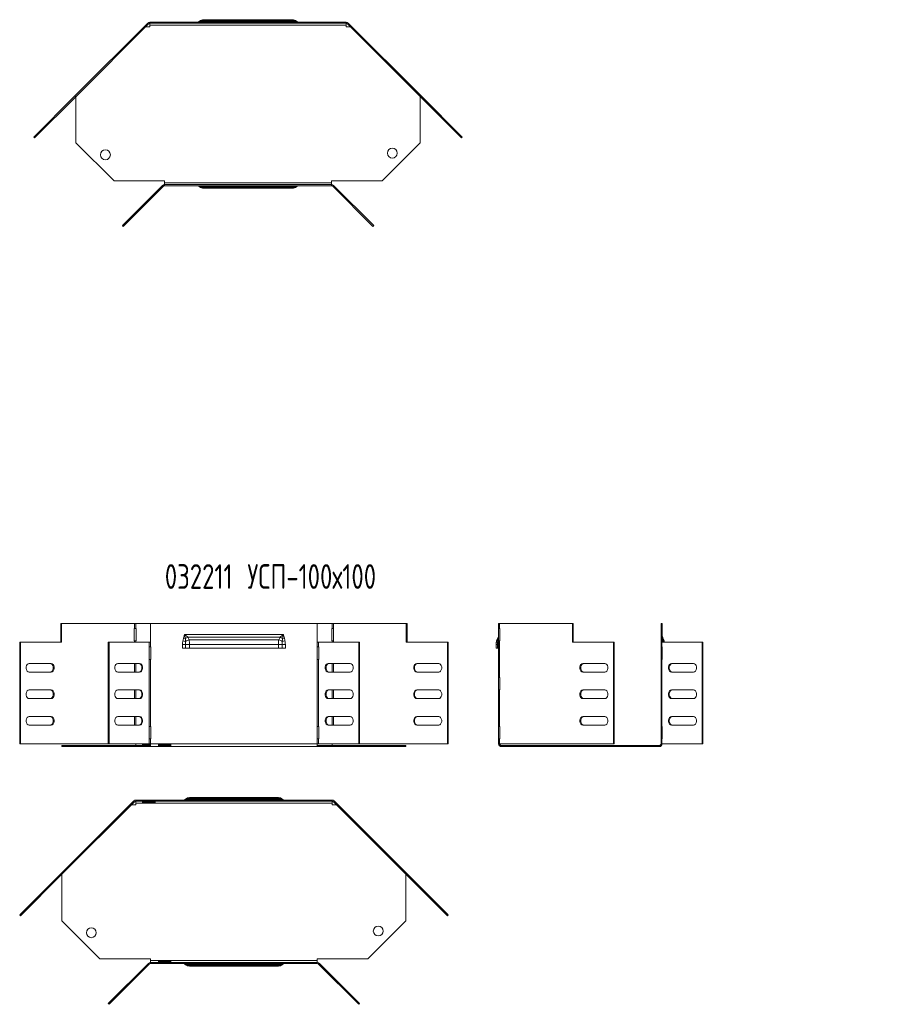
# Model space of a CAD drawing. Header units: millimetres. Extents: x -54 to 5795, y -1527 to 480.
# Tile 1 of 16: x 683 to 1394, y -1213 to -416. Entities that reach past the tile are written whole.
import ezdxf

# ---------------------------------------------------------------- set-up
doc = ezdxf.new("R2010")
doc.units = ezdxf.units.MM
doc.styles.add('SLDTEXTSTYLE4', font='TXT', dxfattribs={"width": 0.7, "bigfont": 'bigfont'})

msp = doc.modelspace()

# ---------------------------------------------------------------- linework, layer by layer
at = {"color": 7, "linetype": 'Continuous', "lineweight": 15}
for p, q in [((727.37, -477.9), (786.39, -418.88)), ((728, -478.54), (787.03, -419.51)), ((788.09, -422.08), (784.47, -422.08)), ((787.03, -419.51), (786.39, -418.88)), ((788.09, -418.18), (788.09, -419.08)), ((788.09, -418.18), (947, -418.18)), ((788.09, -419.08), (947, -419.08)), ((788.09, -419.08), (788.09, -420.58)), ((788.09, -420.58), (947, -420.58)), ((788.09, -420.58), (788.09, -422.08)), ((904.88, -417.76), (830.21, -417.76)), ((903.83, -416.88), (831.25, -416.88)), ((903.54, -416.18), (831.54, -416.18)), ((947, -418.18), (947, -419.08)), ((947, -420.58), (947, -419.08)), ((947, -422.08), (947, -420.58)), ((950.62, -422.08), (947, -422.08)), ((948.06, -419.51), (948.69, -418.88)), ((948.06, -419.51), (1007.08, -478.54)), ((948.69, -418.88), (1007.72, -477.9)), ((694.09, -511.18), (727.37, -477.9)), ((727.37, -477.9), (728, -478.54)), ((728.26, -478.28), (728.26, -515.91)), ((1006.82, -515.91), (1006.82, -478.28)), ((1007.72, -477.9), (1007.08, -478.54)), ((1041, -511.18), (1007.72, -477.9)), ((694.72, -511.82), (728, -478.54)), ((1040.36, -511.82), (1007.08, -478.54)), ((694.09, -511.18), (694.72, -511.82)), ((728.26, -515.91), (759.03, -546.68)), ((976.05, -546.68), (1006.82, -515.91)), ((1041, -511.18), (1040.36, -511.82)), ((759.03, -546.68), (800.04, -546.68)), ((800.04, -546.68), (800.04, -548.18)), ((935.04, -548.18), (800.04, -548.18)), ((800.04, -548.18), (800.04, -549.68)), ((800.04, -550.58), (800.04, -549.68)), ((935.04, -549.68), (800.04, -549.68)), ((935.04, -546.68), (976.05, -546.68)), ((935.04, -548.18), (935.04, -546.68)), ((935.04, -549.68), (935.04, -548.18)), ((935.04, -550.58), (935.04, -549.68)), ((765.81, -582.91), (798.34, -550.38)), ((766.45, -583.55), (798.98, -551.01)), ((798.34, -550.38), (798.98, -551.01)), ((935.04, -550.58), (800.04, -550.58)), ((830.21, -551), (904.88, -551)), ((831.25, -551.88), (903.83, -551.88)), ((831.54, -552.58), (903.54, -552.58)), ((936.74, -550.38), (936.1, -551.01)), ((968.63, -583.55), (936.1, -551.01)), ((969.27, -582.91), (936.74, -550.38)), ((765.81, -582.91), (766.45, -583.55)), ((969.27, -582.91), (968.63, -583.55)), ((715.96, -905.13), (716.6, -905.13)), ((715.96, -905.13), (715.96, -920.13)), ((716.6, -905.13), (716.6, -920.13)), ((716.6, -905.13), (775.62, -905.13)), ((775.62, -905.13), (775.62, -909.13)), ((776.68, -905.13), (775.62, -905.13)), ((776.68, -909.13), (776.68, -905.13)), ((776.68, -905.13), (788.63, -905.13)), ((788.63, -905.13), (788.63, -920.13)), ((923.63, -905.13), (788.63, -905.13)), ((923.63, -905.13), (923.63, -920.13)), ((923.63, -905.13), (935.59, -905.13)), ((935.59, -905.13), (935.59, -909.13)), ((936.65, -905.13), (935.59, -905.13)), ((936.65, -909.13), (936.65, -905.13)), ((936.65, -905.13), (995.67, -905.13)), ((995.67, -920.13), (995.67, -905.13)), ((996.31, -905.13), (995.67, -905.13)), ((996.31, -920.13), (996.31, -905.13)), ((1070.43, -909.13), (1070.43, -905.13)), ((1070.43, -905.13), (1071.13, -905.13)), ((1071.13, -909.13), (1071.13, -905.13)), ((1130.15, -905.13), (1071.13, -905.13)), ((1130.15, -905.13), (1130.15, -920.13)), ((1130.15, -905.13), (1130.79, -905.13)), ((1130.79, -905.13), (1130.79, -920.13)), ((1201.93, -905.13), (1201.93, -920.13)), ((1202.83, -905.13), (1201.93, -905.13)), ((1202.83, -905.13), (1202.83, -920.13)), ((775.62, -909.13), (775.45, -909.13)), ((775.45, -909.13), (775.45, -919.13)), ((775.62, -909.13), (776.68, -909.13)), ((776.91, -909.13), (776.68, -909.13)), ((776.91, -919.13), (776.91, -909.13)), ((816.13, -913.93), (896.13, -913.93)), ((818.8, -916.13), (893.47, -916.13)), ((935.59, -909.13), (935.35, -909.13)), ((935.35, -909.13), (935.35, -919.13)), ((935.59, -909.13), (936.65, -909.13)), ((936.81, -909.13), (936.65, -909.13)), ((936.81, -919.13), (936.81, -909.13)), ((1071.13, -909.13), (1070.43, -909.13)), ((1070.43, -909.13), (1070.43, -919.13)), ((1071.3, -909.13), (1071.13, -909.13)), ((1071.3, -919.13), (1071.3, -909.13)), ((682.68, -1002.43), (682.68, -920.13)), ((682.68, -920.13), (683.31, -920.13)), ((683.31, -1002.43), (683.31, -920.13)), ((716.6, -920.13), (683.31, -920.13)), ((754.41, -1002.43), (754.41, -920.13)), ((754.41, -920.13), (755.04, -920.13)), ((755.04, -1002.43), (755.04, -920.13)), ((755.04, -920.13), (787.57, -920.13)), ((775.45, -919.13), (775.62, -919.13)), ((775.62, -919.13), (775.62, -920.13)), ((776.68, -919.13), (775.62, -919.13)), ((776.68, -920.13), (776.68, -919.13)), ((776.68, -919.13), (776.91, -919.13)), ((787.57, -924.13), (787.41, -924.13)), ((787.41, -924.13), (787.41, -934.13)), ((787.57, -920.13), (787.57, -924.13)), ((787.57, -920.13), (788.63, -920.13)), ((788.63, -924.13), (787.57, -924.13)), ((788.63, -920.13), (788.63, -924.13)), ((788.87, -924.13), (788.63, -924.13)), ((788.87, -934.13), (788.87, -924.13)), ((814.51, -922.04), (816.98, -922.04)), ((814.51, -925.13), (814.51, -922.04)), ((814.79, -919.14), (817.01, -919.6)), ((815.33, -916.93), (816.85, -917.39)), ((816.98, -922.04), (820.13, -922.04)), ((816.98, -922.04), (816.98, -925.13)), ((819.85, -918.36), (892.42, -918.36)), ((820.13, -922.04), (892.13, -922.04)), ((820.13, -922.04), (820.13, -925.13)), ((892.13, -925.13), (892.13, -922.04)), ((892.13, -922.04), (895.29, -922.04)), ((895.26, -919.6), (897.47, -919.14)), ((895.29, -925.13), (895.29, -922.04)), ((895.29, -922.04), (897.75, -922.04)), ((895.42, -917.39), (896.94, -916.93)), ((897.75, -922.04), (897.75, -925.13)), ((923.63, -924.13), (923.4, -924.13)), ((923.4, -924.13), (923.4, -934.13)), ((923.63, -924.13), (923.63, -920.13)), ((923.63, -920.13), (924.69, -920.13)), ((924.69, -924.13), (923.63, -924.13)), ((924.69, -924.13), (924.69, -920.13)), ((957.23, -920.13), (924.69, -920.13)), ((924.69, -924.13), (924.86, -924.13)), ((924.86, -924.13), (924.86, -934.13)), ((935.35, -919.13), (935.59, -919.13)), ((935.59, -919.13), (935.59, -920.13)), ((936.65, -919.13), (935.59, -919.13)), ((936.65, -920.13), (936.65, -919.13)), ((936.65, -919.13), (936.81, -919.13)), ((957.23, -920.13), (957.23, -1002.43)), ((957.86, -920.13), (957.23, -920.13)), ((957.86, -920.13), (957.86, -1002.43)), ((1028.95, -920.13), (995.67, -920.13)), ((1028.95, -920.13), (1028.95, -1002.43)), ((1029.59, -920.13), (1028.95, -920.13)), ((1029.59, -920.13), (1029.59, -1002.43)), ((1068.43, -922.04), (1069.55, -922.04)), ((1068.43, -925.13), (1068.43, -922.04)), ((1069.55, -922.04), (1070.43, -922.04)), ((1069.55, -925.13), (1069.55, -922.04)), ((1070.43, -948.78), (1070.43, -919.13)), ((1070.43, -919.13), (1071.13, -919.13)), ((1071.13, -948.78), (1071.13, -919.13)), ((1071.13, -919.13), (1071.3, -919.13)), ((1130.15, -920.13), (1163.43, -920.13)), ((1163.43, -1002.43), (1163.43, -920.13)), ((1163.43, -920.13), (1164.07, -920.13)), ((1164.07, -1002.43), (1164.07, -920.13)), ((1201.93, -920.13), (1201.93, -924.13)), ((1202.63, -920.13), (1201.93, -920.13)), ((1201.93, -924.13), (1202.63, -924.13)), ((1201.93, -924.13), (1201.93, -934.13)), ((1202.63, -920.13), (1202.63, -924.13)), ((1235.16, -920.13), (1202.63, -920.13)), ((1202.8, -924.13), (1202.63, -924.13)), ((1202.8, -934.13), (1202.8, -924.13)), ((1203.55, -919.6), (1203.58, -920.13)), ((1204.13, -918.36), (1204.59, -920.13)), ((1235.16, -1002.43), (1235.16, -920.13)), ((1235.16, -920.13), (1235.8, -920.13)), ((1235.8, -1002.43), (1235.8, -920.13)), ((816.98, -925.13), (814.51, -925.13)), ((820.13, -925.13), (816.98, -925.13)), ((820.13, -925.13), (892.13, -925.13)), ((895.29, -925.13), (892.13, -925.13)), ((897.75, -925.13), (895.29, -925.13)), ((1069.55, -925.13), (1068.43, -925.13)), ((1070.43, -925.13), (1069.55, -925.13)), ((708.06, -937.43), (690.39, -937.43)), ((779.79, -937.43), (762.11, -937.43)), ((775.62, -937.43), (775.62, -944.43)), ((776.68, -944.43), (776.68, -937.43)), ((787.41, -934.13), (787.57, -934.13)), ((787.57, -934.13), (787.57, -988.43)), ((787.57, -934.13), (788.63, -934.13)), ((788.63, -934.13), (788.63, -988.43)), ((788.63, -934.13), (788.87, -934.13)), ((923.4, -934.13), (923.63, -934.13)), ((923.63, -988.43), (923.63, -934.13)), ((923.63, -934.13), (924.69, -934.13)), ((924.69, -988.43), (924.69, -934.13)), ((924.86, -934.13), (924.69, -934.13)), ((950.15, -937.43), (932.48, -937.43)), ((935.59, -937.43), (935.59, -944.43)), ((936.65, -944.43), (936.65, -937.43)), ((1021.88, -937.43), (1004.2, -937.43)), ((1138.68, -937.43), (1156.36, -937.43)), ((1201.93, -934.13), (1201.93, -988.43)), ((1202.63, -934.13), (1201.93, -934.13)), ((1202.63, -934.13), (1202.63, -988.43)), ((1202.63, -934.13), (1202.8, -934.13)), ((1228.09, -937.43), (1210.41, -937.43)), ((690.39, -944.43), (708.06, -944.43)), ((762.11, -944.43), (779.79, -944.43)), ((932.48, -944.43), (950.15, -944.43)), ((1004.2, -944.43), (1021.88, -944.43)), ((1156.36, -944.43), (1138.68, -944.43)), ((1210.41, -944.43), (1228.09, -944.43)), ((1071.13, -948.78), (1070.43, -948.78)), ((1070.43, -948.78), (1070.43, -958.78)), ((1071.3, -948.78), (1071.13, -948.78)), ((1071.3, -958.78), (1071.3, -948.78)), ((708.06, -958.93), (690.39, -958.93)), ((779.79, -958.93), (762.11, -958.93)), ((775.62, -958.93), (775.62, -965.93)), ((776.68, -965.93), (776.68, -958.93)), ((950.15, -958.93), (932.48, -958.93)), ((935.59, -958.93), (935.59, -965.93)), ((936.65, -965.93), (936.65, -958.93)), ((1021.88, -958.93), (1004.2, -958.93)), ((1070.43, -988.43), (1070.43, -958.78)), ((1070.43, -958.78), (1071.13, -958.78)), ((1071.13, -988.43), (1071.13, -958.78)), ((1071.13, -958.78), (1071.3, -958.78)), ((1138.68, -958.93), (1156.36, -958.93)), ((1228.09, -958.93), (1210.41, -958.93)), ((690.39, -965.93), (708.06, -965.93)), ((762.11, -965.93), (779.79, -965.93)), ((932.48, -965.93), (950.15, -965.93)), ((1004.2, -965.93), (1021.88, -965.93)), ((1156.36, -965.93), (1138.68, -965.93)), ((1210.41, -965.93), (1228.09, -965.93)), ((690.39, -980.43), (708.06, -980.43)), ((779.79, -980.43), (762.11, -980.43)), ((775.62, -980.43), (775.62, -987.43)), ((776.68, -987.43), (776.68, -980.43)), ((932.48, -980.43), (950.15, -980.43)), ((935.59, -980.43), (935.59, -987.43)), ((936.65, -987.43), (936.65, -980.43)), ((1004.2, -980.43), (1021.88, -980.43)), ((1156.36, -980.43), (1138.68, -980.43)), ((1210.41, -980.43), (1228.09, -980.43)), ((708.06, -987.43), (690.39, -987.43)), ((762.11, -987.43), (779.79, -987.43)), ((787.57, -988.43), (787.41, -988.43)), ((787.41, -988.43), (787.41, -998.43)), ((788.63, -988.43), (787.57, -988.43)), ((788.87, -988.43), (788.63, -988.43)), ((788.87, -998.43), (788.87, -988.43)), ((923.63, -988.43), (923.4, -988.43)), ((923.4, -988.43), (923.4, -998.43)), ((924.69, -988.43), (923.63, -988.43)), ((924.69, -988.43), (924.86, -988.43)), ((924.86, -988.43), (924.86, -998.43)), ((950.15, -987.43), (932.48, -987.43)), ((1021.88, -987.43), (1004.2, -987.43)), ((1071.13, -988.43), (1070.43, -988.43)), ((1070.43, -988.43), (1070.43, -998.43)), ((1071.3, -988.43), (1071.13, -988.43)), ((1071.3, -998.43), (1071.3, -988.43)), ((1138.68, -987.43), (1156.36, -987.43)), ((1201.93, -988.43), (1202.63, -988.43)), ((1201.93, -988.43), (1201.93, -998.43)), ((1202.8, -988.43), (1202.63, -988.43)), ((1202.8, -998.43), (1202.8, -988.43)), ((1228.09, -987.43), (1210.41, -987.43)), ((682.68, -1002.43), (683.31, -1002.43)), ((754.41, -1002.43), (683.31, -1002.43)), ((716.86, -1003.93), (716.86, -1004.83)), ((716.86, -1003.93), (747.62, -1003.93)), ((747.62, -1003.93), (747.62, -1004.83)), ((747.62, -1003.93), (788.63, -1003.93)), ((754.41, -1002.43), (755.04, -1002.43)), ((787.57, -1002.43), (755.04, -1002.43)), ((776.68, -1002.43), (776.68, -1003.93)), ((782.23, -1002.84), (788.63, -1002.84)), ((782.23, -1003.88), (782.23, -1002.84)), ((782.23, -1003.08), (788.63, -1003.08)), ((788.63, -1003.88), (782.23, -1003.88)), ((787.41, -998.43), (787.57, -998.43)), ((787.57, -998.43), (787.57, -1002.43)), ((787.57, -998.43), (788.63, -998.43)), ((788.63, -1002.43), (787.57, -1002.43)), ((788.63, -998.43), (788.63, -1002.43)), ((788.63, -998.43), (788.87, -998.43)), ((923.63, -1002.43), (788.63, -1002.43)), ((788.63, -1004.83), (788.63, -1002.43)), ((805.13, -1003.08), (795.13, -1003.08)), ((795.13, -1003.08), (795.13, -1004.74)), ((795.13, -1003.88), (805.13, -1003.88)), ((805.13, -1004.74), (805.13, -1003.08)), ((923.4, -998.43), (923.63, -998.43)), ((923.63, -1002.43), (923.63, -998.43)), ((923.63, -998.43), (924.69, -998.43)), ((924.69, -1002.43), (923.63, -1002.43)), ((923.63, -1002.43), (923.63, -1004.83)), ((923.63, -1003.93), (964.65, -1003.93)), ((924.69, -1002.43), (924.69, -998.43)), ((924.86, -998.43), (924.69, -998.43)), ((957.23, -1002.43), (924.69, -1002.43)), ((935.59, -1003.93), (935.59, -1002.43)), ((957.86, -1002.43), (957.23, -1002.43)), ((1028.95, -1002.43), (957.86, -1002.43)), ((964.65, -1003.93), (964.65, -1004.83)), ((964.65, -1003.93), (995.41, -1003.93)), ((995.41, -1003.93), (995.41, -1004.83)), ((1029.59, -1002.43), (1028.95, -1002.43)), ((1070.43, -1002.43), (1070.43, -998.43)), ((1070.43, -998.43), (1071.13, -998.43)), ((1071.13, -1002.43), (1070.43, -1002.43)), ((1071.13, -1002.43), (1071.13, -998.43)), ((1071.13, -998.43), (1071.3, -998.43)), ((1071.13, -1002.43), (1163.43, -1002.43)), ((1072.83, -1003.93), (1072.83, -1004.83)), ((1072.83, -1003.93), (1074.33, -1003.93)), ((1074.33, -1003.93), (1074.33, -1004.83)), ((1074.33, -1003.93), (1130.15, -1003.93)), ((1130.15, -1003.93), (1130.15, -1004.83)), ((1130.15, -1003.93), (1168.16, -1003.93)), ((1163.43, -1002.43), (1164.07, -1002.43)), ((1168.16, -1003.93), (1168.16, -1004.83)), ((1168.16, -1003.93), (1198.93, -1003.93)), ((1198.93, -1003.93), (1198.93, -1004.83)), ((1198.93, -1003.93), (1200.43, -1003.93)), ((1200.43, -1003.93), (1200.43, -1004.83)), ((1201.93, -998.43), (1201.93, -1002.43)), ((1202.63, -998.43), (1201.93, -998.43)), ((1201.93, -1002.43), (1202.63, -1002.43)), ((1202.63, -998.43), (1202.63, -1002.43)), ((1202.63, -998.43), (1202.8, -998.43)), ((1202.63, -1002.43), (1235.16, -1002.43)), ((1235.16, -1002.43), (1235.8, -1002.43)), ((716.86, -1004.83), (747.62, -1004.83)), ((747.62, -1004.83), (788.63, -1004.83)), ((923.63, -1004.83), (788.63, -1004.83)), ((795.13, -1004.74), (805.13, -1004.74)), ((923.63, -1004.83), (964.65, -1004.83)), ((964.65, -1004.83), (995.41, -1004.83)), ((1072.83, -1004.83), (1074.33, -1004.83)), ((1074.33, -1004.83), (1130.15, -1004.83)), ((1130.15, -1004.83), (1168.16, -1004.83)), ((1168.16, -1004.83), (1198.93, -1004.83)), ((1198.93, -1004.83), (1200.43, -1004.83)), ((715.96, -1107.83), (774.98, -1048.8)), ((716.6, -1108.46), (775.62, -1049.44)), ((776.68, -1052), (773.06, -1052)), ((775.62, -1049.44), (774.98, -1048.8)), ((776.68, -1048.1), (776.68, -1049)), ((776.68, -1048.1), (935.59, -1048.1)), ((776.68, -1049), (935.59, -1049)), ((776.68, -1049), (776.68, -1050.5)), ((776.68, -1050.5), (935.59, -1050.5)), ((776.68, -1050.5), (776.68, -1052)), ((782.23, -1049.06), (792.23, -1049.06)), ((782.23, -1050.1), (782.23, -1049.06)), ((792.23, -1049.85), (782.23, -1049.85)), ((792.23, -1050.1), (782.23, -1050.1)), ((792.23, -1049.06), (792.23, -1050.1)), ((893.47, -1047.68), (818.8, -1047.68)), ((892.42, -1046.8), (819.85, -1046.8)), ((892.13, -1046.1), (820.13, -1046.1)), ((935.59, -1048.1), (935.59, -1049)), ((935.59, -1050.5), (935.59, -1049)), ((935.59, -1052), (935.59, -1050.5)), ((939.21, -1052), (935.59, -1052)), ((936.65, -1049.44), (937.29, -1048.8)), ((936.65, -1049.44), (995.67, -1108.46)), ((937.29, -1048.8), (996.31, -1107.83)), ((715.96, -1107.83), (682.68, -1141.11)), ((715.96, -1107.83), (716.6, -1108.46)), ((716.86, -1108.2), (716.86, -1145.84)), ((995.41, -1145.84), (995.41, -1108.2)), ((996.31, -1107.83), (995.67, -1108.46)), ((1029.59, -1141.11), (996.31, -1107.83)), ((716.6, -1108.46), (683.31, -1141.74)), ((1028.95, -1141.74), (995.67, -1108.46)), ((682.68, -1141.11), (683.31, -1141.74)), ((716.86, -1145.84), (747.62, -1176.6)), ((964.65, -1176.6), (995.41, -1145.84)), ((1029.59, -1141.11), (1028.95, -1141.74)), ((747.62, -1176.6), (788.63, -1176.6)), ((788.63, -1176.6), (788.63, -1178.1)), ((788.63, -1178.1), (788.63, -1179.6)), ((923.63, -1178.1), (788.63, -1178.1)), ((923.63, -1179.6), (788.63, -1179.6)), ((788.63, -1180.5), (788.63, -1179.6)), ((795.13, -1178.5), (805.13, -1178.5)), ((795.13, -1179.55), (795.13, -1178.5)), ((795.13, -1178.75), (805.13, -1178.75)), ((805.13, -1179.55), (795.13, -1179.55)), ((805.13, -1178.5), (805.13, -1179.55)), ((923.63, -1176.6), (964.65, -1176.6)), ((923.63, -1178.1), (923.63, -1176.6)), ((923.63, -1179.6), (923.63, -1178.1)), ((923.63, -1180.5), (923.63, -1179.6)), ((754.41, -1212.83), (786.94, -1180.3)), ((755.04, -1213.47), (787.57, -1180.94)), ((786.94, -1180.3), (787.57, -1180.94)), ((923.63, -1180.5), (788.63, -1180.5)), ((818.8, -1180.92), (893.47, -1180.92)), ((819.85, -1181.8), (892.42, -1181.8)), ((820.13, -1182.5), (892.13, -1182.5)), ((925.33, -1180.3), (924.69, -1180.94)), ((957.23, -1213.47), (924.69, -1180.94)), ((957.86, -1212.83), (925.33, -1180.3)), ((754.41, -1212.83), (755.04, -1213.47)), ((957.86, -1212.83), (957.23, -1213.47))]:
    msp.add_line(p, q, dxfattribs=at)
at = {"color": 7, "linetype": 'Continuous', "lineweight": 15, "flags": 128}
for points in [[(1069.7, -919.6), (1069.87, -919.55), (1070.01, -919.5), (1070.14, -919.44), (1070.24, -919.38), (1070.32, -919.32), (1070.38, -919.26), (1070.42, -919.2), (1070.43, -919.14)], [(1202.83, -919.14), (1202.84, -919.2), (1202.87, -919.26), (1202.93, -919.32), (1203.01, -919.38), (1203.12, -919.44), (1203.24, -919.5), (1203.39, -919.55), (1203.55, -919.6)], [(690.39, -937.43), (689.54, -937.64), (688.79, -938.25), (688.24, -939.18), (687.95, -940.32), (687.95, -941.54), (688.24, -942.68), (688.79, -943.61), (689.54, -944.22), (690.39, -944.43)], [(707.43, -944.43), (708.27, -944.22), (709.02, -943.61), (709.57, -942.68), (709.86, -941.54), (709.86, -940.32), (709.57, -939.18), (709.02, -938.25), (708.27, -937.64), (707.43, -937.43)], [(708.06, -944.43), (708.91, -944.22), (709.65, -943.61), (710.21, -942.68), (710.5, -941.54), (710.5, -940.32), (710.21, -939.18), (709.65, -938.25), (708.91, -937.64), (708.06, -937.43)], [(762.11, -937.43), (761.27, -937.64), (760.52, -938.25), (759.97, -939.18), (759.68, -940.32), (759.68, -941.54), (759.97, -942.68), (760.52, -943.61), (761.27, -944.22), (762.11, -944.43)], [(779.15, -937.43), (780, -937.64), (780.74, -938.25), (781.3, -939.18), (781.59, -940.32), (781.59, -941.54), (781.3, -942.68), (780.74, -943.61), (780, -944.22), (779.15, -944.43)], [(779.79, -944.43), (780.64, -944.22), (781.38, -943.61), (781.93, -942.68), (782.23, -941.54), (782.23, -940.32), (781.93, -939.18), (781.38, -938.25), (780.64, -937.64), (779.79, -937.43)], [(932.48, -937.43), (931.63, -937.64), (930.89, -938.25), (930.33, -939.18), (930.04, -940.32), (930.04, -941.54), (930.33, -942.68), (930.89, -943.61), (931.63, -944.22), (932.48, -944.43)], [(933.11, -937.43), (932.27, -937.64), (931.52, -938.25), (930.97, -939.18), (930.68, -940.32), (930.68, -941.54), (930.97, -942.68), (931.52, -943.61), (932.27, -944.22), (933.11, -944.43)], [(950.15, -944.43), (951, -944.22), (951.74, -943.61), (952.3, -942.68), (952.59, -941.54), (952.59, -940.32), (952.3, -939.18), (951.74, -938.25), (951, -937.64), (950.15, -937.43)], [(1004.2, -937.43), (1003.36, -937.64), (1002.61, -938.25), (1002.06, -939.18), (1001.77, -940.32), (1001.77, -941.54), (1002.06, -942.68), (1002.61, -943.61), (1003.36, -944.22), (1004.2, -944.43)], [(1004.84, -937.43), (1003.99, -937.64), (1003.25, -938.25), (1002.7, -939.18), (1002.4, -940.32), (1002.4, -941.54), (1002.7, -942.68), (1003.25, -943.61), (1003.99, -944.22), (1004.84, -944.43)], [(1021.88, -944.43), (1022.73, -944.22), (1023.47, -943.61), (1024.02, -942.68), (1024.32, -941.54), (1024.32, -940.32), (1024.02, -939.18), (1023.47, -938.25), (1022.73, -937.64), (1021.88, -937.43)], [(1138.68, -944.43), (1137.84, -944.22), (1137.09, -943.61), (1136.54, -942.68), (1136.25, -941.54), (1136.25, -940.32), (1136.54, -939.18), (1137.09, -938.25), (1137.84, -937.64), (1138.68, -937.43)], [(1139.32, -944.43), (1138.47, -944.22), (1137.73, -943.61), (1137.18, -942.68), (1136.88, -941.54), (1136.88, -940.32), (1137.18, -939.18), (1137.73, -938.25), (1138.47, -937.64), (1139.32, -937.43)], [(1156.36, -937.43), (1157.21, -937.64), (1157.95, -938.25), (1158.51, -939.18), (1158.8, -940.32), (1158.8, -941.54), (1158.51, -942.68), (1157.95, -943.61), (1157.21, -944.22), (1156.36, -944.43)], [(1210.41, -937.43), (1209.57, -937.64), (1208.82, -938.25), (1208.27, -939.18), (1207.98, -940.32), (1207.98, -941.54), (1208.27, -942.68), (1208.82, -943.61), (1209.57, -944.22), (1210.41, -944.43)], [(1211.05, -944.43), (1210.2, -944.22), (1209.46, -943.61), (1208.91, -942.68), (1208.61, -941.54), (1208.61, -940.32), (1208.91, -939.18), (1209.46, -938.25), (1210.2, -937.64), (1211.05, -937.43)], [(1228.09, -944.43), (1228.94, -944.22), (1229.68, -943.61), (1230.23, -942.68), (1230.53, -941.54), (1230.53, -940.32), (1230.23, -939.18), (1229.68, -938.25), (1228.94, -937.64), (1228.09, -937.43)], [(690.39, -958.93), (689.54, -959.14), (688.79, -959.75), (688.24, -960.68), (687.95, -961.82), (687.95, -963.04), (688.24, -964.18), (688.79, -965.11), (689.54, -965.72), (690.39, -965.93)], [(707.43, -965.93), (708.27, -965.72), (709.02, -965.11), (709.57, -964.18), (709.86, -963.04), (709.86, -961.82), (709.57, -960.68), (709.02, -959.75), (708.27, -959.14), (707.43, -958.93)], [(708.06, -965.93), (708.91, -965.72), (709.65, -965.11), (710.21, -964.18), (710.5, -963.04), (710.5, -961.82), (710.21, -960.68), (709.65, -959.75), (708.91, -959.14), (708.06, -958.93)], [(762.11, -958.93), (761.27, -959.14), (760.52, -959.75), (759.97, -960.68), (759.68, -961.82), (759.68, -963.04), (759.97, -964.18), (760.52, -965.11), (761.27, -965.72), (762.11, -965.93)], [(779.15, -958.93), (780, -959.14), (780.74, -959.75), (781.3, -960.68), (781.59, -961.82), (781.59, -963.04), (781.3, -964.18), (780.74, -965.11), (780, -965.72), (779.15, -965.93)], [(779.79, -965.93), (780.64, -965.72), (781.38, -965.11), (781.93, -964.18), (782.23, -963.04), (782.23, -961.82), (781.93, -960.68), (781.38, -959.75), (780.64, -959.14), (779.79, -958.93)], [(932.48, -958.93), (931.63, -959.14), (930.89, -959.75), (930.33, -960.68), (930.04, -961.82), (930.04, -963.04), (930.33, -964.18), (930.89, -965.11), (931.63, -965.72), (932.48, -965.93)], [(933.11, -958.93), (932.27, -959.14), (931.52, -959.75), (930.97, -960.68), (930.68, -961.82), (930.68, -963.04), (930.97, -964.18), (931.52, -965.11), (932.27, -965.72), (933.11, -965.93)], [(950.15, -965.93), (951, -965.72), (951.74, -965.11), (952.3, -964.18), (952.59, -963.04), (952.59, -961.82), (952.3, -960.68), (951.74, -959.75), (951, -959.14), (950.15, -958.93)], [(1004.2, -958.93), (1003.36, -959.14), (1002.61, -959.75), (1002.06, -960.68), (1001.77, -961.82), (1001.77, -963.04), (1002.06, -964.18), (1002.61, -965.11), (1003.36, -965.72), (1004.2, -965.93)], [(1004.84, -958.93), (1003.99, -959.14), (1003.25, -959.75), (1002.7, -960.68), (1002.4, -961.82), (1002.4, -963.04), (1002.7, -964.18), (1003.25, -965.11), (1003.99, -965.72), (1004.84, -965.93)], [(1021.88, -965.93), (1022.73, -965.72), (1023.47, -965.11), (1024.02, -964.18), (1024.32, -963.04), (1024.32, -961.82), (1024.02, -960.68), (1023.47, -959.75), (1022.73, -959.14), (1021.88, -958.93)], [(1138.68, -965.93), (1137.84, -965.72), (1137.09, -965.11), (1136.54, -964.18), (1136.25, -963.04), (1136.25, -961.82), (1136.54, -960.68), (1137.09, -959.75), (1137.84, -959.14), (1138.68, -958.93)], [(1139.32, -965.93), (1138.47, -965.72), (1137.73, -965.11), (1137.18, -964.18), (1136.88, -963.04), (1136.88, -961.82), (1137.18, -960.68), (1137.73, -959.75), (1138.47, -959.14), (1139.32, -958.93)], [(1156.36, -958.93), (1157.21, -959.14), (1157.95, -959.75), (1158.51, -960.68), (1158.8, -961.82), (1158.8, -963.04), (1158.51, -964.18), (1157.95, -965.11), (1157.21, -965.72), (1156.36, -965.93)], [(1210.41, -958.93), (1209.57, -959.14), (1208.82, -959.75), (1208.27, -960.68), (1207.98, -961.82), (1207.98, -963.04), (1208.27, -964.18), (1208.82, -965.11), (1209.57, -965.72), (1210.41, -965.93)], [(1211.05, -965.93), (1210.2, -965.72), (1209.46, -965.11), (1208.91, -964.18), (1208.61, -963.04), (1208.61, -961.82), (1208.91, -960.68), (1209.46, -959.75), (1210.2, -959.14), (1211.05, -958.93)], [(1228.09, -965.93), (1228.94, -965.72), (1229.68, -965.11), (1230.23, -964.18), (1230.53, -963.04), (1230.53, -961.82), (1230.23, -960.68), (1229.68, -959.75), (1228.94, -959.14), (1228.09, -958.93)], [(690.39, -987.43), (689.54, -987.22), (688.79, -986.61), (688.24, -985.68), (687.95, -984.54), (687.95, -983.32), (688.24, -982.18), (688.79, -981.25), (689.54, -980.64), (690.39, -980.43)], [(707.43, -980.43), (708.27, -980.64), (709.02, -981.25), (709.57, -982.18), (709.86, -983.32), (709.86, -984.54), (709.57, -985.68), (709.02, -986.61), (708.27, -987.22), (707.43, -987.43)], [(708.06, -980.43), (708.91, -980.64), (709.65, -981.25), (710.21, -982.18), (710.5, -983.32), (710.5, -984.54), (710.21, -985.68), (709.65, -986.61), (708.91, -987.22), (708.06, -987.43)], [(762.11, -980.43), (761.27, -980.64), (760.52, -981.25), (759.97, -982.18), (759.68, -983.32), (759.68, -984.54), (759.97, -985.68), (760.52, -986.61), (761.27, -987.22), (762.11, -987.43)], [(779.15, -987.43), (780, -987.22), (780.74, -986.61), (781.3, -985.68), (781.59, -984.54), (781.59, -983.32), (781.3, -982.18), (780.74, -981.25), (780, -980.64), (779.15, -980.43)], [(779.79, -987.43), (780.64, -987.22), (781.38, -986.61), (781.93, -985.68), (782.23, -984.54), (782.23, -983.32), (781.93, -982.18), (781.38, -981.25), (780.64, -980.64), (779.79, -980.43)], [(932.48, -987.43), (931.63, -987.22), (930.89, -986.61), (930.33, -985.68), (930.04, -984.54), (930.04, -983.32), (930.33, -982.18), (930.89, -981.25), (931.63, -980.64), (932.48, -980.43)], [(933.11, -987.43), (932.27, -987.22), (931.52, -986.61), (930.97, -985.68), (930.68, -984.54), (930.68, -983.32), (930.97, -982.18), (931.52, -981.25), (932.27, -980.64), (933.11, -980.43)], [(950.15, -980.43), (951, -980.64), (951.74, -981.25), (952.3, -982.18), (952.59, -983.32), (952.59, -984.54), (952.3, -985.68), (951.74, -986.61), (951, -987.22), (950.15, -987.43)], [(1004.2, -987.43), (1003.36, -987.22), (1002.61, -986.61), (1002.06, -985.68), (1001.77, -984.54), (1001.77, -983.32), (1002.06, -982.18), (1002.61, -981.25), (1003.36, -980.64), (1004.2, -980.43)], [(1004.84, -987.43), (1003.99, -987.22), (1003.25, -986.61), (1002.7, -985.68), (1002.4, -984.54), (1002.4, -983.32), (1002.7, -982.18), (1003.25, -981.25), (1003.99, -980.64), (1004.84, -980.43)], [(1021.88, -980.43), (1022.73, -980.64), (1023.47, -981.25), (1024.02, -982.18), (1024.32, -983.32), (1024.32, -984.54), (1024.02, -985.68), (1023.47, -986.61), (1022.73, -987.22), (1021.88, -987.43)], [(1138.68, -980.43), (1137.84, -980.64), (1137.09, -981.25), (1136.54, -982.18), (1136.25, -983.32), (1136.25, -984.54), (1136.54, -985.68), (1137.09, -986.61), (1137.84, -987.22), (1138.68, -987.43)], [(1139.32, -980.43), (1138.47, -980.64), (1137.73, -981.25), (1137.18, -982.18), (1136.88, -983.32), (1136.88, -984.54), (1137.18, -985.68), (1137.73, -986.61), (1138.47, -987.22), (1139.32, -987.43)], [(1156.36, -987.43), (1157.21, -987.22), (1157.95, -986.61), (1158.51, -985.68), (1158.8, -984.54), (1158.8, -983.32), (1158.51, -982.18), (1157.95, -981.25), (1157.21, -980.64), (1156.36, -980.43)], [(1210.41, -987.43), (1209.57, -987.22), (1208.82, -986.61), (1208.27, -985.68), (1207.98, -984.54), (1207.98, -983.32), (1208.27, -982.18), (1208.82, -981.25), (1209.57, -980.64), (1210.41, -980.43)], [(1211.05, -987.43), (1210.2, -987.22), (1209.46, -986.61), (1208.91, -985.68), (1208.61, -984.54), (1208.61, -983.32), (1208.91, -982.18), (1209.46, -981.25), (1210.2, -980.64), (1211.05, -980.43)], [(1228.09, -980.43), (1228.94, -980.64), (1229.68, -981.25), (1230.23, -982.18), (1230.53, -983.32), (1230.53, -984.54), (1230.23, -985.68), (1229.68, -986.61), (1228.94, -987.22), (1228.09, -987.43)]]:
    msp.add_lwpolyline(points, dxfattribs=at)
at = {"color": 7, "linetype": 'Continuous', "lineweight": 15}
for centre in [(752.09, -525.59), (984.37, -524.22), (740.68, -1155.51), (972.96, -1154.15)]:
    msp.add_circle(centre, 4, dxfattribs=at)
for centre, radius, start, end in [((788.09, -420.58), 2.4, 90, 135), ((788.09, -420.58), 1.5, 90, 135), ((825.92, -414.28), 3.9, 270, 309.16949), ((826.2, -414.41), 3.76, 270.05661, 306.12406), ((826.74, -414.57), 3.6, 270.03751, 294.9804), ((829.38, -421.38), 3.72, 77.21938, 107.63122), ((831.54, -421.18), 5, 90, 129.16949), ((830.67, -421.25), 4.41, 82.33265, 120.66456), ((903.54, -421.18), 5, 50.83051, 90), ((904.42, -421.25), 4.41, 59.33544, 97.66735), ((905.7, -421.38), 3.72, 72.36878, 102.78062), ((908.89, -414.41), 3.76, 233.87594, 269.94339), ((909.16, -414.28), 3.9, 230.83051, 270), ((908.35, -414.57), 3.6, 245.0196, 269.96249), ((947, -420.58), 2.4, 45, 90), ((947, -420.58), 1.5, 45, 90), ((800.04, -552.08), 2.4, 90, 135), ((935.04, -552.08), 2.4, 45, 90), ((800.04, -552.08), 1.5, 90, 135), ((825.92, -554.48), 3.9, 50.83051, 90), ((826.2, -554.34), 3.76, 53.87594, 89.94339), ((826.74, -554.18), 3.6, 65.0196, 89.96249), ((829.38, -547.37), 3.72, 252.36878, 282.78062), ((831.54, -547.58), 5, 230.83051, 270), ((830.67, -547.5), 4.41, 239.33544, 277.66735), ((903.54, -547.58), 5, 270, 309.16949), ((904.42, -547.5), 4.41, 262.33265, 300.66456), ((905.7, -547.37), 3.72, 257.21938, 287.63122), ((908.89, -554.34), 3.76, 90.05661, 126.12406), ((909.16, -554.48), 3.9, 90, 129.16949), ((908.35, -554.18), 3.6, 90.03751, 114.9804), ((935.04, -552.08), 1.5, 45, 90), ((826.19, -929.75), 15.5, 118.48875, 127.06398), ((886.08, -929.75), 15.5, 52.93602, 61.51125), ((1071.54, -916.66), 1.62, 160.99757, 206.52958), ((1201.71, -916.66), 1.62, 333.47042, 19.00243), ((823.7, -931.05), 13.26, 106.89305, 120.30654), ((888.57, -931.05), 13.26, 59.69346, 73.10695), ((1070.44, -918.51), 1.32, 173.74544, 236.1908), ((1069.83, -916.84), 0.6, 295.30597, 351.54554), ((1203.42, -916.84), 0.6, 188.45446, 244.69403), ((1202.82, -918.51), 1.32, 303.8092, 6.25456), ((1072.83, -1002.43), 2.4, 180, 270), ((1072.83, -1002.43), 1.5, 180, 270), ((1200.43, -1002.43), 2.4, 270, 0), ((1200.43, -1002.43), 1.5, 270, 0), ((776.68, -1050.5), 2.4, 90, 135), ((776.68, -1050.5), 1.5, 90, 135), ((814.51, -1044.2), 3.9, 270, 309.16949), ((814.79, -1044.34), 3.76, 270.05661, 306.12406), ((815.33, -1044.5), 3.6, 270.03751, 294.9804), ((817.98, -1051.31), 3.72, 77.21938, 107.63122), ((820.13, -1051.1), 5, 90, 129.16949), ((819.26, -1051.17), 4.41, 82.33265, 120.66456), ((892.13, -1051.1), 5, 50.83051, 90), ((893.01, -1051.17), 4.41, 59.33544, 97.66735), ((894.29, -1051.31), 3.72, 72.36878, 102.78062), ((897.48, -1044.34), 3.76, 233.87594, 269.94339), ((897.75, -1044.2), 3.9, 230.83051, 270), ((896.94, -1044.5), 3.6, 245.0196, 269.96249), ((935.59, -1050.5), 2.4, 45, 90), ((935.59, -1050.5), 1.5, 45, 90), ((788.63, -1182), 2.4, 90, 135), ((923.63, -1182), 2.4, 45, 90), ((788.63, -1182), 1.5, 90, 135), ((814.51, -1184.4), 3.9, 50.83051, 90), ((814.79, -1184.26), 3.76, 53.87594, 89.94339), ((815.33, -1184.11), 3.6, 65.0196, 89.96249), ((817.98, -1177.3), 3.72, 252.36878, 282.78062), ((820.13, -1177.5), 5, 230.83051, 270), ((819.26, -1177.43), 4.41, 239.33544, 277.66735), ((892.13, -1177.5), 5, 270, 309.16949), ((893.01, -1177.43), 4.41, 262.33265, 300.66456), ((894.29, -1177.3), 3.72, 257.21938, 287.63122), ((897.48, -1184.26), 3.76, 90.05661, 126.12406), ((897.75, -1184.4), 3.9, 90, 129.16949), ((896.94, -1184.11), 3.6, 90.03751, 114.9804), ((923.63, -1182), 1.5, 45, 90)]:
    msp.add_arc(centre, radius, start, end, dxfattribs=at)
for points, knots in [([(830.21, -417.76), (829.78, -417.9), (829.34, -418.01), (828.45, -418.14), (827.99, -418.18), (827.54, -418.18)], [0, 0, 0, 0, 0.5, 0.5, 1, 1, 1, 1]), ([(828.26, -417.84), (828.14, -417.96), (828.03, -418.04), (827.79, -418.15), (827.66, -418.18), (827.54, -418.18)], [0, 0, 0, 0, 0.5, 0.5, 1, 1, 1, 1]), ([(828.38, -417.3), (828.38, -417.3), (828.39, -417.31), (828.4, -417.36), (828.4, -417.4), (828.42, -417.45)], [0, 0, 0, 0, 0.5, 0.5, 1, 1, 1, 1]), ([(831.25, -416.88), (831.12, -417.03), (830.96, -417.18), (830.62, -417.47), (830.43, -417.62), (830.21, -417.76)], [0, 0, 0, 0, 0.5, 0.5, 1, 1, 1, 1]), ([(831.54, -416.18), (831.54, -416.18), (831.54, -416.19), (831.51, -416.25), (831.5, -416.29), (831.43, -416.47), (831.36, -416.65), (831.25, -416.88)], [0, 0, 0, 0, 0.25, 0.25, 0.5, 0.5, 1, 1, 1, 1]), ([(903.83, -416.88), (903.73, -416.65), (903.66, -416.47), (903.59, -416.29), (903.57, -416.25), (903.55, -416.19), (903.54, -416.18), (903.54, -416.18)], [0, 0, 0, 0, 0.5, 0.5, 0.75, 0.75, 1, 1, 1, 1]), ([(904.88, -417.76), (904.66, -417.62), (904.46, -417.47), (904.12, -417.18), (903.97, -417.03), (903.83, -416.88)], [0, 0, 0, 0, 0.5, 0.5, 1, 1, 1, 1]), ([(904.88, -417.76), (905.3, -417.9), (905.74, -418.01), (906.64, -418.14), (907.09, -418.18), (907.54, -418.18)], [0, 0, 0, 0, 0.5, 0.5, 1, 1, 1, 1]), ([(906.67, -417.45), (906.68, -417.4), (906.69, -417.36), (906.7, -417.31), (906.7, -417.3), (906.7, -417.3)], [0, 0, 0, 0, 0.5, 0.5, 1, 1, 1, 1]), ([(906.83, -417.84), (906.94, -417.96), (907.06, -418.04), (907.3, -418.15), (907.42, -418.18), (907.54, -418.18)], [0, 0, 0, 0, 0.5, 0.5, 1, 1, 1, 1]), ([(828.26, -550.91), (828.14, -550.79), (828.03, -550.71), (827.79, -550.6), (827.66, -550.58), (827.54, -550.58)], [0, 0, 0, 0, 0.5, 0.5, 1, 1, 1, 1]), ([(830.21, -551), (829.78, -550.85), (829.34, -550.75), (828.45, -550.61), (827.99, -550.58), (827.54, -550.58)], [0, 0, 0, 0, 0.5, 0.5, 1, 1, 1, 1]), ([(828.42, -551.3), (828.4, -551.35), (828.4, -551.39), (828.39, -551.44), (828.38, -551.45), (828.38, -551.45)], [0, 0, 0, 0, 0.5, 0.5, 1, 1, 1, 1]), ([(830.21, -551), (830.43, -551.13), (830.62, -551.28), (830.96, -551.57), (831.12, -551.72), (831.25, -551.88)], [0, 0, 0, 0, 0.5, 0.5, 1, 1, 1, 1]), ([(831.25, -551.88), (831.36, -552.11), (831.43, -552.28), (831.5, -552.46), (831.51, -552.5), (831.54, -552.56), (831.54, -552.58), (831.54, -552.58)], [0, 0, 0, 0, 0.5, 0.5, 0.75, 0.75, 1, 1, 1, 1]), ([(903.54, -552.58), (903.54, -552.58), (903.55, -552.56), (903.57, -552.5), (903.59, -552.46), (903.66, -552.28), (903.73, -552.11), (903.83, -551.88)], [0, 0, 0, 0, 0.25, 0.25, 0.5, 0.5, 1, 1, 1, 1]), ([(903.83, -551.88), (903.97, -551.72), (904.12, -551.57), (904.46, -551.28), (904.66, -551.13), (904.88, -551)], [0, 0, 0, 0, 0.5, 0.5, 1, 1, 1, 1]), ([(904.88, -551), (905.3, -550.85), (905.74, -550.75), (906.64, -550.61), (907.09, -550.58), (907.54, -550.58)], [0, 0, 0, 0, 0.5, 0.5, 1, 1, 1, 1]), ([(906.7, -551.45), (906.7, -551.45), (906.7, -551.44), (906.69, -551.39), (906.68, -551.35), (906.67, -551.3)], [0, 0, 0, 0, 0.5, 0.5, 1, 1, 1, 1]), ([(906.83, -550.91), (906.94, -550.79), (907.06, -550.71), (907.3, -550.6), (907.42, -550.58), (907.54, -550.58)], [0, 0, 0, 0, 0.5, 0.5, 1, 1, 1, 1]), ([(815.33, -916.93), (815.48, -916.44), (815.61, -915.94), (815.88, -914.93), (816.01, -914.43), (816.13, -913.93)], [0, 0, 0, 0, 0.5, 0.5, 1, 1, 1, 1]), ([(818.8, -916.13), (818.37, -915.76), (817.93, -915.39), (817.04, -914.66), (816.59, -914.29), (816.13, -913.93)], [0, 0, 0, 0, 0.5, 0.5, 1, 1, 1, 1]), ([(816.85, -917.39), (816.74, -916.82), (816.62, -916.24), (816.38, -915.09), (816.26, -914.51), (816.13, -913.93)], [0, 0, 0, 0, 0.5, 0.5, 1, 1, 1, 1]), ([(818.8, -916.13), (819.02, -916.48), (819.21, -916.85), (819.56, -917.59), (819.71, -917.98), (819.85, -918.36)], [0, 0, 0, 0, 0.5, 0.5, 1, 1, 1, 1]), ([(892.42, -918.36), (892.56, -917.98), (892.71, -917.59), (893.06, -916.85), (893.25, -916.48), (893.47, -916.13)], [0, 0, 0, 0, 0.5, 0.5, 1, 1, 1, 1]), ([(893.47, -916.13), (893.89, -915.76), (894.33, -915.39), (895.23, -914.66), (895.68, -914.29), (896.13, -913.93)], [0, 0, 0, 0, 0.5, 0.5, 1, 1, 1, 1]), ([(895.42, -917.39), (895.53, -916.82), (895.65, -916.24), (895.89, -915.09), (896.01, -914.51), (896.13, -913.93)], [0, 0, 0, 0, 0.5, 0.5, 1, 1, 1, 1]), ([(896.94, -916.93), (896.79, -916.44), (896.65, -915.94), (896.39, -914.93), (896.26, -914.43), (896.13, -913.93)], [0, 0, 0, 0, 0.5, 0.5, 1, 1, 1, 1]), ([(1069.13, -918.36), (1069.28, -917.98), (1069.43, -917.59), (1069.72, -916.85), (1069.87, -916.48), (1070.01, -916.13)], [0, 0, 0, 0, 0.5, 0.5, 1, 1, 1, 1]), ([(1070.01, -916.13), (1070.15, -915.76), (1070.26, -915.39), (1070.39, -914.66), (1070.43, -914.29), (1070.43, -913.93)], [0, 0, 0, 0, 0.5, 0.5, 1, 1, 1, 1]), ([(1070.09, -917.39), (1070.21, -916.82), (1070.29, -916.24), (1070.4, -915.09), (1070.43, -914.51), (1070.43, -913.93)], [0, 0, 0, 0, 0.5, 0.5, 1, 1, 1, 1]), ([(1203.16, -917.39), (1203.04, -916.82), (1202.96, -916.24), (1202.85, -915.09), (1202.83, -914.51), (1202.83, -913.93)], [0, 0, 0, 0, 0.5, 0.5, 1, 1, 1, 1]), ([(1203.25, -916.13), (1203.1, -915.76), (1203, -915.39), (1202.86, -914.66), (1202.83, -914.29), (1202.83, -913.93)], [0, 0, 0, 0, 0.5, 0.5, 1, 1, 1, 1]), ([(1203.25, -916.13), (1203.39, -916.48), (1203.53, -916.85), (1203.82, -917.59), (1203.98, -917.98), (1204.13, -918.36)], [0, 0, 0, 0, 0.5, 0.5, 1, 1, 1, 1]), ([(814.51, -922.04), (814.51, -921.55), (814.53, -921.06), (814.62, -920.1), (814.69, -919.61), (814.79, -919.14)], [0, 0, 0, 0, 0.5, 0.5, 1, 1, 1, 1]), ([(814.79, -919.14), (814.87, -918.77), (814.95, -918.4), (815.13, -917.66), (815.22, -917.29), (815.33, -916.93)], [0, 0, 0, 0, 0.5, 0.5, 1, 1, 1, 1]), ([(817.01, -919.6), (816.99, -920.01), (816.99, -920.41), (816.98, -921.22), (816.98, -921.63), (816.98, -922.04)], [0, 0, 0, 0, 0.5, 0.5, 1, 1, 1, 1]), ([(819.85, -918.36), (819.95, -918.94), (820.02, -919.54), (820.09, -920.46), (820.11, -920.78), (820.13, -921.4), (820.13, -921.72), (820.13, -922.04)], [0, 0, 0, 0, 0.5, 0.5, 0.75, 0.75, 1, 1, 1, 1]), ([(892.13, -922.04), (892.13, -921.72), (892.14, -921.4), (892.16, -920.78), (892.18, -920.46), (892.25, -919.54), (892.32, -918.94), (892.42, -918.36)], [0, 0, 0, 0, 0.25, 0.25, 0.5, 0.5, 1, 1, 1, 1]), ([(895.29, -922.04), (895.29, -921.63), (895.29, -921.22), (895.28, -920.41), (895.27, -920.01), (895.26, -919.6)], [0, 0, 0, 0, 0.5, 0.5, 1, 1, 1, 1]), ([(896.94, -916.93), (897.05, -917.29), (897.14, -917.66), (897.31, -918.4), (897.4, -918.77), (897.47, -919.14)], [0, 0, 0, 0, 0.5, 0.5, 1, 1, 1, 1]), ([(897.47, -919.14), (897.57, -919.61), (897.64, -920.1), (897.73, -921.06), (897.75, -921.55), (897.75, -922.04)], [0, 0, 0, 0, 0.5, 0.5, 1, 1, 1, 1]), ([(1068.43, -922.04), (1068.43, -921.72), (1068.44, -921.4), (1068.5, -920.78), (1068.55, -920.46), (1068.72, -919.54), (1068.9, -918.94), (1069.13, -918.36)], [0, 0, 0, 0, 0.25, 0.25, 0.5, 0.5, 1, 1, 1, 1]), ([(1069.55, -922.04), (1069.55, -921.63), (1069.56, -921.22), (1069.62, -920.41), (1069.65, -920.01), (1069.7, -919.6)], [0, 0, 0, 0, 0.5, 0.5, 1, 1, 1, 1]), ([(818.8, -1047.68), (818.37, -1047.83), (817.93, -1047.93), (817.04, -1048.07), (816.59, -1048.1), (816.13, -1048.1)], [0, 0, 0, 0, 0.5, 0.5, 1, 1, 1, 1]), ([(816.85, -1047.76), (816.74, -1047.89), (816.62, -1047.97), (816.38, -1048.08), (816.26, -1048.1), (816.13, -1048.1)], [0, 0, 0, 0, 0.5, 0.5, 1, 1, 1, 1]), ([(816.98, -1047.22), (816.98, -1047.22), (816.98, -1047.24), (816.99, -1047.29), (816.99, -1047.33), (817.01, -1047.38)], [0, 0, 0, 0, 0.5, 0.5, 1, 1, 1, 1]), ([(819.85, -1046.8), (819.71, -1046.95), (819.56, -1047.1), (819.21, -1047.4), (819.02, -1047.54), (818.8, -1047.68)], [0, 0, 0, 0, 0.5, 0.5, 1, 1, 1, 1]), ([(820.13, -1046.1), (820.13, -1046.1), (820.13, -1046.12), (820.11, -1046.18), (820.09, -1046.22), (820.02, -1046.4), (819.95, -1046.57), (819.85, -1046.8)], [0, 0, 0, 0, 0.25, 0.25, 0.5, 0.5, 1, 1, 1, 1]), ([(892.42, -1046.8), (892.32, -1046.57), (892.25, -1046.4), (892.18, -1046.22), (892.16, -1046.18), (892.14, -1046.12), (892.13, -1046.1), (892.13, -1046.1)], [0, 0, 0, 0, 0.5, 0.5, 0.75, 0.75, 1, 1, 1, 1]), ([(893.47, -1047.68), (893.25, -1047.54), (893.06, -1047.4), (892.71, -1047.1), (892.56, -1046.95), (892.42, -1046.8)], [0, 0, 0, 0, 0.5, 0.5, 1, 1, 1, 1]), ([(893.47, -1047.68), (893.89, -1047.83), (894.33, -1047.93), (895.23, -1048.07), (895.68, -1048.1), (896.13, -1048.1)], [0, 0, 0, 0, 0.5, 0.5, 1, 1, 1, 1]), ([(895.26, -1047.38), (895.27, -1047.33), (895.28, -1047.29), (895.29, -1047.24), (895.29, -1047.22), (895.29, -1047.22)], [0, 0, 0, 0, 0.5, 0.5, 1, 1, 1, 1]), ([(895.42, -1047.76), (895.53, -1047.89), (895.65, -1047.97), (895.89, -1048.08), (896.01, -1048.1), (896.13, -1048.1)], [0, 0, 0, 0, 0.5, 0.5, 1, 1, 1, 1]), ([(816.85, -1180.84), (816.74, -1180.72), (816.62, -1180.63), (816.38, -1180.53), (816.26, -1180.5), (816.13, -1180.5)], [0, 0, 0, 0, 0.5, 0.5, 1, 1, 1, 1]), ([(818.8, -1180.92), (818.37, -1180.77), (817.93, -1180.67), (817.04, -1180.53), (816.59, -1180.5), (816.13, -1180.5)], [0, 0, 0, 0, 0.5, 0.5, 1, 1, 1, 1]), ([(817.01, -1181.22), (816.99, -1181.27), (816.99, -1181.31), (816.98, -1181.36), (816.98, -1181.38), (816.98, -1181.38)], [0, 0, 0, 0, 0.5, 0.5, 1, 1, 1, 1]), ([(818.8, -1180.92), (819.02, -1181.06), (819.21, -1181.2), (819.56, -1181.5), (819.71, -1181.65), (819.85, -1181.8)], [0, 0, 0, 0, 0.5, 0.5, 1, 1, 1, 1]), ([(819.85, -1181.8), (819.95, -1182.03), (820.02, -1182.2), (820.09, -1182.38), (820.11, -1182.43), (820.13, -1182.49), (820.13, -1182.5), (820.13, -1182.5)], [0, 0, 0, 0, 0.5, 0.5, 0.75, 0.75, 1, 1, 1, 1]), ([(892.13, -1182.5), (892.13, -1182.5), (892.14, -1182.49), (892.16, -1182.43), (892.18, -1182.38), (892.25, -1182.2), (892.32, -1182.03), (892.42, -1181.8)], [0, 0, 0, 0, 0.25, 0.25, 0.5, 0.5, 1, 1, 1, 1]), ([(892.42, -1181.8), (892.56, -1181.65), (892.71, -1181.5), (893.06, -1181.2), (893.25, -1181.06), (893.47, -1180.92)], [0, 0, 0, 0, 0.5, 0.5, 1, 1, 1, 1]), ([(893.47, -1180.92), (893.89, -1180.77), (894.33, -1180.67), (895.23, -1180.53), (895.68, -1180.5), (896.13, -1180.5)], [0, 0, 0, 0, 0.5, 0.5, 1, 1, 1, 1]), ([(895.29, -1181.38), (895.29, -1181.38), (895.29, -1181.36), (895.28, -1181.31), (895.27, -1181.27), (895.26, -1181.22)], [0, 0, 0, 0, 0.5, 0.5, 1, 1, 1, 1]), ([(895.42, -1180.84), (895.53, -1180.72), (895.65, -1180.63), (895.89, -1180.53), (896.01, -1180.5), (896.13, -1180.5)], [0, 0, 0, 0, 0.5, 0.5, 1, 1, 1, 1])]:
    msp.add_open_spline(points, degree=3, knots=knots, dxfattribs=at)
for points in [[(828.42, -417.45), (828.38, -417.58), (828.33, -417.71), (828.26, -417.84)], [(906.83, -417.84), (906.75, -417.71), (906.7, -417.58), (906.67, -417.45)], [(828.26, -550.91), (828.33, -551.04), (828.38, -551.17), (828.42, -551.3)], [(906.67, -551.3), (906.7, -551.17), (906.75, -551.04), (906.83, -550.91)], [(816.85, -917.39), (816.92, -918.12), (816.98, -918.86), (817.01, -919.6)], [(895.26, -919.6), (895.29, -918.86), (895.34, -918.12), (895.42, -917.39)], [(1069.7, -919.6), (1069.83, -918.86), (1069.96, -918.12), (1070.09, -917.39)], [(1203.16, -917.39), (1203.29, -918.12), (1203.42, -918.86), (1203.55, -919.6)], [(817.01, -1047.38), (816.98, -1047.51), (816.92, -1047.64), (816.85, -1047.76)], [(895.42, -1047.76), (895.34, -1047.64), (895.29, -1047.51), (895.26, -1047.38)], [(816.85, -1180.84), (816.92, -1180.96), (816.98, -1181.09), (817.01, -1181.22)], [(895.26, -1181.22), (895.29, -1181.09), (895.34, -1180.96), (895.42, -1180.84)]]:
    msp.add_open_spline(points, degree=3, dxfattribs=at)

# ---------------------------------------------------------------- texts
at = {"color": 7, "linetype": 'Continuous', "lineweight": 0, "insert": (800.17, -857.06), "char_height": 20, "attachment_point": 1, "style": 'SLDTEXTSTYLE4'}
msp.add_mtext('032211 \\M+18454\\M+18452\\M+18450-100\\M+18487100', dxfattribs=at)

doc.saveas('drawing.dxf')
